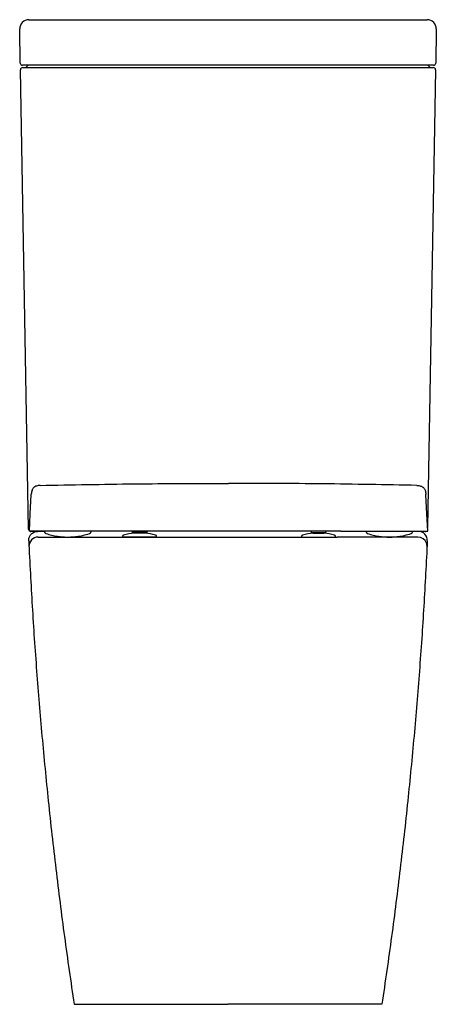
# Model space of a CAD drawing. Header units: millimetres. Extents: x 4520.287 to 4520.652, y 3037.41 to 3038.274.
import ezdxf

# ---------------------------------------------------------------- set-up
doc = ezdxf.new("R2010")
doc.units = ezdxf.units.MM
doc.layers.add('SANINDUSA', color=3, linetype='Continuous')

msp = doc.modelspace()

# ---------------------------------------------------------------- linework, layer by layer
at = {"layer": 'SANINDUSA'}
for p, q in [((4520.29486, 3038.2735), (4520.64428, 3038.2735)), ((4520.28738, 3038.23547), (4520.28725, 3038.24298)), ((4520.65189, 3038.24298), (4520.65176, 3038.23547)), ((4520.29538, 3038.2335), (4520.28938, 3038.2335)), ((4520.2895, 3038.2315), (4520.2955, 3038.2315)), ((4520.64376, 3038.2335), (4520.29538, 3038.2335)), ((4520.2955, 3038.2315), (4520.64364, 3038.2315)), ((4520.64364, 3038.2315), (4520.64964, 3038.2315)), ((4520.64976, 3038.2335), (4520.64376, 3038.2335)), ((4520.29454, 3037.82647), (4520.2875, 3038.22947)), ((4520.65164, 3038.22947), (4520.64463, 3037.828)), ((4520.30858, 3037.8245), (4520.29654, 3037.8245)), ((4520.56841, 3037.82464), (4520.37171, 3037.82464)), ((4520.38566, 3037.82345), (4520.38566, 3037.82464)), ((4520.39826, 3037.82464), (4520.39826, 3037.82345)), ((4520.54266, 3037.82464), (4520.54266, 3037.82345)), ((4520.55526, 3037.82345), (4520.55526, 3037.82464)), ((4520.64261, 3037.8245), (4520.63153, 3037.8245)), ((4520.37696, 3037.82001), (4520.37696, 3037.8195)), ((4520.40696, 3037.8195), (4520.37696, 3037.8195)), ((4520.39677, 3037.82296), (4520.38715, 3037.82296)), ((4520.39666, 3037.82296), (4520.38726, 3037.82296)), ((4520.38806, 3037.82345), (4520.38806, 3037.82296)), ((4520.39474, 3037.82345), (4520.38916, 3037.82345)), ((4520.39586, 3037.82296), (4520.39586, 3037.82345)), ((4520.40696, 3037.8195), (4520.40696, 3037.82001)), ((4520.53396, 3037.82001), (4520.53396, 3037.8195)), ((4520.53396, 3037.8195), (4520.56396, 3037.8195)), ((4520.54415, 3037.82296), (4520.55377, 3037.82296)), ((4520.55366, 3037.82296), (4520.54426, 3037.82296)), ((4520.54506, 3037.82345), (4520.54506, 3037.82296)), ((4520.54618, 3037.82345), (4520.55176, 3037.82345)), ((4520.55286, 3037.82296), (4520.55286, 3037.82345)), ((4520.56396, 3037.8195), (4520.56396, 3037.82001)), ((4520.6301, 3037.82261), (4520.63011, 3037.82261)), ((4520.33457, 3037.4095), (4520.39398, 3037.4095)), ((4520.39398, 3037.4095), (4520.46957, 3037.4095)), ((4520.54516, 3037.4095), (4520.46957, 3037.4095)), ((4520.60457, 3037.4095), (4520.54516, 3037.4095))]:
    msp.add_line(p, q, dxfattribs=at)
at = {"layer": 'SANINDUSA', "flags": 128}
for points in [[(4520.28725, 3038.24298), (4520.2872, 3038.24588), (4520.28715, 3038.24875), (4520.2871, 3038.25151), (4520.28705, 3038.25414), (4520.28701, 3038.25658), (4520.28697, 3038.25878), (4520.28694, 3038.26072), (4520.28691, 3038.26235), (4520.28689, 3038.26365), (4520.28687, 3038.26459), (4520.28686, 3038.26517), (4520.28686, 3038.26536)], [(4520.65228, 3038.26536), (4520.65228, 3038.26517), (4520.65227, 3038.26459), (4520.65225, 3038.26365), (4520.65223, 3038.26235), (4520.6522, 3038.26072), (4520.65217, 3038.25878), (4520.65213, 3038.25658), (4520.65209, 3038.25414), (4520.65204, 3038.25151), (4520.65199, 3038.24875), (4520.65194, 3038.24588), (4520.65189, 3038.24298)], [(4520.29531, 3037.82464), (4520.2961, 3037.83977), (4520.29698, 3037.85647)], [(4520.64481, 3037.82464), (4520.64401, 3037.83977), (4520.64314, 3037.85647)]]:
    msp.add_lwpolyline(points, dxfattribs=at)
at = {"layer": 'SANINDUSA'}
for centre, radius, start, end in [((4520.29486, 3038.2655), 0.008, 90, 181), ((4520.64428, 3038.2655), 0.008, 359, 90), ((4520.28938, 3038.2355), 0.002, 181, 270), ((4520.2895, 3038.2295), 0.002, 90, 181), ((4520.29143, 3038.2335), 0.002, 270, 330), ((4520.2949, 3038.2315), 0.002, 90, 150), ((4520.64425, 3038.2315), 0.002, 30, 90), ((4520.64771, 3038.2335), 0.002, 210, 270), ((4520.64964, 3038.2295), 0.002, 359, 90), ((4520.64976, 3038.2355), 0.002, 270, 359), ((4520.29654, 3037.8265), 0.002, 181, 232.63858), ((4520.29654, 3037.8265), 0.002, 248.78391, 270), ((4520.63642, 3037.8165), 0.008, 357.33124, 90), ((4520.64261, 3037.8265), 0.002, 270, 291.21609), ((4520.303, 3037.8115), 0.008, 89.99992, 182.80033), ((4520.37821, 3037.82001), 0.00125, 105.89352, 180), ((4520.39196, 3037.77172), 0.05146, 95.36579, 105.89352), ((4520.38726, 3037.82176), 0.0012, 90, 95.36579), ((4520.39666, 3037.82176), 0.0012, 84.63421, 90), ((4520.39196, 3037.77172), 0.05146, 74.10648, 84.63421), ((4520.40571, 3037.82001), 0.00125, 0, 74.10648), ((4520.53521, 3037.82001), 0.00125, 105.89352, 180), ((4520.54896, 3037.77172), 0.05146, 95.36579, 105.89352), ((4520.54426, 3037.82176), 0.0012, 90, 95.36579), ((4520.55366, 3037.82176), 0.0012, 84.63421, 90), ((4520.54896, 3037.77172), 0.05146, 74.10648, 84.63421), ((4520.56271, 3037.82001), 0.00125, 0, 74.10648), ((4520.63614, 3037.8115), 0.008, 20.38073, 90.00016), ((4520.63615, 3037.8115), 0.00799, 356.96804, 20.39015)]:
    msp.add_arc(centre, radius, start, end, dxfattribs=at)
for points, knots in [([(4520.30483, 3037.86484), (4520.30372, 3037.86475), (4520.30212, 3037.86462), (4520.30025, 3037.86376), (4520.29913, 3037.86291), (4520.29824, 3037.86182), (4520.29732, 3037.85997), (4520.29714, 3037.85838), (4520.29702, 3037.85726)], [0, 0, 0, 0, 0.270627, 0.388209, 0.5, 0.61179, 0.729373, 1, 1, 1, 1]), ([(4520.30483, 3037.86484), (4520.33237, 3037.86537), (4520.38744, 3037.86642), (4520.44252, 3037.86657), (4520.47006, 3037.86665)], [0, 0, 0, 0, 0.5000075, 1, 1, 1, 1]), ([(4520.63528, 3037.86484), (4520.60775, 3037.86537), (4520.55268, 3037.86642), (4520.4976, 3037.86657), (4520.47006, 3037.86665)], [0, 0, 0, 0, 0.500007, 1, 1, 1, 1]), ([(4520.63528, 3037.86484), (4520.6364, 3037.86475), (4520.638, 3037.86462), (4520.63987, 3037.86376), (4520.64099, 3037.86291), (4520.64187, 3037.86182), (4520.6428, 3037.85997), (4520.64297, 3037.85838), (4520.6431, 3037.85726)], [0, 0, 0, 0, 0.270627, 0.388209, 0.5, 0.61179, 0.729373, 1, 1, 1, 1]), ([(4520.29698, 3037.85647), (4520.29699, 3037.8567), (4520.29701, 3037.85717), (4520.29702, 3037.85723), (4520.29702, 3037.85726)], [0, 0, 0, 0, 0.5, 1, 1, 1, 1]), ([(4520.64314, 3037.85647), (4520.64313, 3037.8567), (4520.6431, 3037.85717), (4520.6431, 3037.85723), (4520.6431, 3037.85726)], [0, 0, 0, 0, 0.5, 1, 1, 1, 1]), ([(4520.29474, 3037.81609), (4520.29474, 3037.8161), (4520.29472, 3037.8166), (4520.29476, 3037.8176), (4520.29518, 3037.8194), (4520.2962, 3037.82134), (4520.29798, 3037.82307), (4520.30013, 3037.82422), (4520.30172, 3037.82441), (4520.30253, 3037.8245)], [0, 0, 0, 0, 0.001484, 0.119905, 0.234479, 0.440323, 0.628202, 0.812002, 1, 1, 1, 1]), ([(4520.37171, 3037.82464), (4520.36881, 3037.82464), (4520.363, 3037.82464), (4520.35442, 3037.82464), (4520.34607, 3037.82464), (4520.33806, 3037.82464), (4520.33048, 3037.82464), (4520.32344, 3037.82464), (4520.31704, 3037.82464), (4520.31133, 3037.82464), (4520.30639, 3037.82464), (4520.30231, 3037.82464), (4520.29911, 3037.82464), (4520.29689, 3037.82464), (4520.29555, 3037.82464), (4520.29539, 3037.82464), (4520.29531, 3037.82464)], [0, 0, 0, 0, 0.072151, 0.144531, 0.216681, 0.288838, 0.361225, 0.433381, 0.505431, 0.57771, 0.64976, 0.721766, 0.794001, 0.866007, 0.933003, 1, 1, 1, 1]), ([(4520.30858, 3037.82445), (4520.3086, 3037.82423), (4520.30865, 3037.82382), (4520.30894, 3037.82331), (4520.30927, 3037.82296), (4520.30961, 3037.82274), (4520.30985, 3037.82263), (4520.30998, 3037.8226), (4520.31, 3037.82259)], [0, 0, 0, 0, 0.264478, 0.491198, 0.68144, 0.841457, 0.971314, 1, 1, 1, 1]), ([(4520.34803, 3037.8226), (4520.3481, 3037.82262), (4520.3483, 3037.82267), (4520.34866, 3037.82288), (4520.34908, 3037.82327), (4520.3494, 3037.82383), (4520.34943, 3037.82426), (4520.34945, 3037.82446)], [0, 0, 0, 0, 0.087719, 0.248216, 0.492226, 0.764782, 1, 1, 1, 1]), ([(4520.56841, 3037.82464), (4520.57131, 3037.82464), (4520.57711, 3037.82464), (4520.58569, 3037.82464), (4520.59405, 3037.82464), (4520.60206, 3037.82464), (4520.60963, 3037.82464), (4520.61668, 3037.82464), (4520.62308, 3037.82464), (4520.62878, 3037.82464), (4520.63372, 3037.82464), (4520.6378, 3037.82464), (4520.64101, 3037.82464), (4520.64323, 3037.82464), (4520.64456, 3037.82464), (4520.64473, 3037.82464), (4520.64481, 3037.82464)], [0, 0, 0, 0, 0.072151, 0.144531, 0.216681, 0.288838, 0.361225, 0.433381, 0.505431, 0.57771, 0.64976, 0.721766, 0.794001, 0.866007, 0.933003, 1, 1, 1, 1]), ([(4520.59068, 3037.82447), (4520.59068, 3037.82434), (4520.59067, 3037.82401), (4520.59088, 3037.82353), (4520.59119, 3037.82311), (4520.59154, 3037.82283), (4520.59184, 3037.82267), (4520.59202, 3037.82261), (4520.59208, 3037.82259)], [0, 0, 0, 0, 0.146872, 0.396016, 0.600536, 0.773493, 0.916782, 1, 1, 1, 1]), ([(4520.63011, 3037.82259), (4520.63013, 3037.8226), (4520.6304, 3037.82266), (4520.63082, 3037.82292), (4520.63127, 3037.82344), (4520.63152, 3037.82397), (4520.63151, 3037.82433), (4520.63151, 3037.82446)], [0, 0, 0, 0, 0.024201, 0.32895, 0.570825, 0.842759, 1, 1, 1, 1]), ([(4520.29473, 3037.81613), (4520.29569, 3037.79707), (4520.29763, 3037.75895), (4520.30156, 3037.70186), (4520.30626, 3037.64484), (4520.31186, 3037.587), (4520.31843, 3037.52834), (4520.32594, 3037.46885), (4520.33169, 3037.42929), (4520.33457, 3037.4095)], [0, 0, 0, 0, 0.140081, 0.280081, 0.420032, 0.559966, 0.706579, 0.853245, 1, 1, 1, 1]), ([(4520.303, 3037.8195), (4520.30339, 3037.8195), (4520.30356, 3037.8195), (4520.30473, 3037.8195), (4520.30671, 3037.8195), (4520.30965, 3037.8195), (4520.3134, 3037.8195), (4520.31794, 3037.8195), (4520.3232, 3037.8195), (4520.3291, 3037.8195), (4520.33559, 3037.8195), (4520.34258, 3037.8195), (4520.34997, 3037.8195), (4520.35769, 3037.8195), (4520.36562, 3037.8195), (4520.37099, 3037.8195), (4520.37368, 3037.8195)], [0, 0, 0, 0, 0.06336, 0.12672, 0.199455, 0.272421, 0.345156, 0.41782, 0.490716, 0.563382, 0.636075, 0.709, 0.781692, 0.854385, 0.927308, 1, 1, 1, 1]), ([(4520.31, 3037.8226), (4520.31165, 3037.82209), (4520.3149, 3037.82109), (4520.3198, 3037.82016), (4520.32451, 3037.8196), (4520.32755, 3037.81953), (4520.32902, 3037.8195)], [0, 0, 0, 0, 0.266673, 0.527225, 0.772092, 1, 1, 1, 1]), ([(4520.32902, 3037.8195), (4520.33019, 3037.81952), (4520.33284, 3037.81957), (4520.33724, 3037.82001), (4520.34252, 3037.82091), (4520.34622, 3037.82204), (4520.34821, 3037.82265)], [0, 0, 0, 0, 0.179977, 0.40649, 0.679651, 1, 1, 1, 1]), ([(4520.37368, 3037.8195), (4520.37627, 3037.8195), (4520.39225, 3037.8195), (4520.42422, 3037.8195), (4520.47805, 3037.8195), (4520.521, 3037.8195), (4520.55296, 3037.8195), (4520.56047, 3037.8195), (4520.56546, 3037.8195)], [0, 0, 0, 0, 0.040608, 0.250006, 0.5, 0.882625, 0.921818, 1, 1, 1, 1]), ([(4520.38916, 3037.82345), (4520.3887, 3037.82345), (4520.38779, 3037.82345), (4520.38663, 3037.82345), (4520.38582, 3037.82345), (4520.38572, 3037.82345), (4520.38566, 3037.82345)], [0, 0, 0, 0, 0.2499965, 0.4997755, 0.7494442, 1, 1, 1, 1]), ([(4520.39826, 3037.82345), (4520.39821, 3037.82345), (4520.3981, 3037.82345), (4520.39729, 3037.82345), (4520.39613, 3037.82345), (4520.3952, 3037.82345), (4520.39474, 3037.82345)], [0, 0, 0, 0, 0.249998, 0.499775, 0.749443, 1, 1, 1, 1]), ([(4520.54266, 3037.82345), (4520.54271, 3037.82345), (4520.54282, 3037.82345), (4520.54363, 3037.82345), (4520.54479, 3037.82345), (4520.54571, 3037.82345), (4520.54618, 3037.82345)], [0, 0, 0, 0, 0.249998, 0.499776, 0.749445, 1, 1, 1, 1]), ([(4520.55176, 3037.82345), (4520.55222, 3037.82345), (4520.55313, 3037.82345), (4520.55429, 3037.82345), (4520.5551, 3037.82345), (4520.5552, 3037.82345), (4520.55526, 3037.82345)], [0, 0, 0, 0, 0.249996, 0.499775, 0.749444, 1, 1, 1, 1]), ([(4520.63614, 3037.8195), (4520.63575, 3037.8195), (4520.63559, 3037.8195), (4520.63452, 3037.8195), (4520.633, 3037.8195), (4520.63106, 3037.8195), (4520.62862, 3037.8195), (4520.62572, 3037.8195), (4520.6224, 3037.8195), (4520.61869, 3037.8195), (4520.61455, 3037.8195), (4520.61004, 3037.8195), (4520.60526, 3037.8195), (4520.60018, 3037.8195), (4520.5948, 3037.8195), (4520.5892, 3037.8195), (4520.58347, 3037.8195), (4520.57761, 3037.8195), (4520.57159, 3037.8195), (4520.56751, 3037.8195), (4520.56546, 3037.8195)], [0, 0, 0, 0, 0.063041, 0.126689, 0.180519, 0.234349, 0.289741, 0.345133, 0.398911, 0.45269, 0.508028, 0.563366, 0.617165, 0.670963, 0.726324, 0.781684, 0.835482, 0.889279, 0.944639, 1, 1, 1, 1]), ([(4520.5919, 3037.82265), (4520.5936, 3037.82212), (4520.59691, 3037.8211), (4520.60186, 3037.82015), (4520.60657, 3037.81961), (4520.61079, 3037.81946), (4520.6149, 3037.81958), (4520.6193, 3037.82), (4520.62452, 3037.8209), (4520.62817, 3037.82201), (4520.6301, 3037.8226)], [0, 0, 0, 0, 0.137439, 0.266853, 0.388472, 0.502452, 0.592379, 0.706265, 0.84383, 1, 1, 1, 1]), ([(4520.64441, 3037.81613), (4520.64345, 3037.79707), (4520.64151, 3037.75895), (4520.63758, 3037.70186), (4520.63288, 3037.64484), (4520.62728, 3037.587), (4520.62071, 3037.52834), (4520.6132, 3037.46885), (4520.60745, 3037.42929), (4520.60457, 3037.4095)], [0, 0, 0, 0, 0.1400812, 0.2800812, 0.4200321, 0.5599657, 0.7065788, 0.8532447, 1, 1, 1, 1])]:
    msp.add_open_spline(points, degree=3, knots=knots, dxfattribs=at)

doc.saveas('drawing.dxf')
